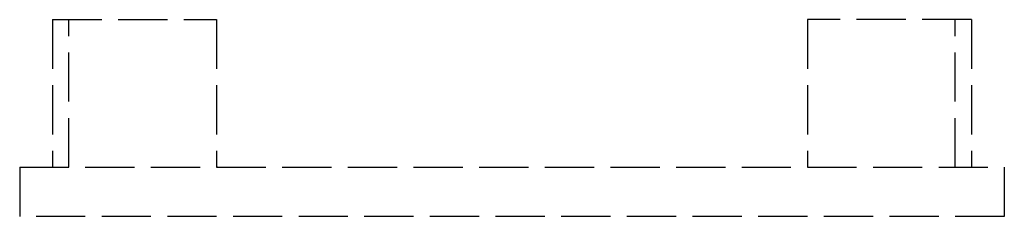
# Model space of a CAD drawing. Header units: millimetres. Extents: x -15 to 15, y -1.5 to 4.5.
import ezdxf

# ---------------------------------------------------------------- set-up
doc = ezdxf.new("R2010")
doc.units = ezdxf.units.MM
doc.header["$LTSCALE"] = 10
doc.linetypes.add('ALLCAD_Strich', pattern=[0.2, 0.15, -0.05])
doc.layers.add('BESCH_KONT_sich_schn_grun_2d', color=10, linetype='Continuous')

msp = doc.modelspace()

# ---------------------------------------------------------------- linework, layer by layer
at = {"layer": 'BESCH_KONT_sich_schn_grun_2d', "linetype": 'ALLCAD_Strich'}
for p, q in [((-14, 4.5), (-14, 0)), ((-14, 4.5), (-9, 4.5)), ((-9, 4.5), (-9, 0)), ((9, 4.5), (9, 0)), ((14, 4.5), (9, 4.5)), ((14, 4.5), (14, 0)), ((-13.5, 0), (-13.5, 4.5)), ((13.5, 0), (13.5, 4.5)), ((-15, 0), (15, 0)), ((-15, 0), (-15, -1.5)), ((-9, 0.02), (-8.995, 0.02)), ((-9, 0.018), (-8.995, 0.018)), ((-9, 0.017), (-8.995, 0.017)), ((-9, 0.017), (-8.995, 0.017)), ((-9, 0.017), (-8.995, 0.017)), ((-9, 0.017), (-8.995, 0.017)), ((-9, 0.016), (-8.995, 0.016)), ((-9, 0.014), (-8.995, 0.014)), ((-9, 0.013), (-8.995, 0.013)), ((-9, 0.011), (-8.995, 0.011)), ((-9, 0.011), (-8.995, 0.011)), ((-9, 0.01), (-8.995, 0.01)), ((-8.995, 0.009), (-9, 0.009)), ((-9, 0.009), (-8.995, 0.009)), ((-9, 0.007), (-8.995, 0.007)), ((-9, 0.006), (-8.995, 0.006)), ((-9, 0.004), (-8.995, 0.004)), ((-9, 0.003), (-8.995, 0.003)), ((-9, 0.003), (-8.995, 0.003)), ((-9, 0.003), (-8.995, 0.003)), ((-9, 0.003), (-8.995, 0.003)), ((-9, 0.002), (-8.995, 0.002)), ((-8.995, 0.017), (-8.995, 0.02)), ((-8.995, 0.017), (-8.995, 0.017)), ((-8.995, 0.017), (-8.995, 0.014)), ((-8.995, 0.011), (-8.995, 0.013)), ((-8.995, 0.011), (-8.995, 0.007)), ((-8.995, 0.003), (-8.995, 0.006)), ((-8.995, 0.003), (-8.995, 0.003)), ((-8.995, 0.003), (-8.995, 0)), ((15, 0), (15, -1.5)), ((15, -1.5), (-15, -1.5))]:
    msp.add_line(p, q, dxfattribs=at)

doc.saveas('drawing.dxf')
